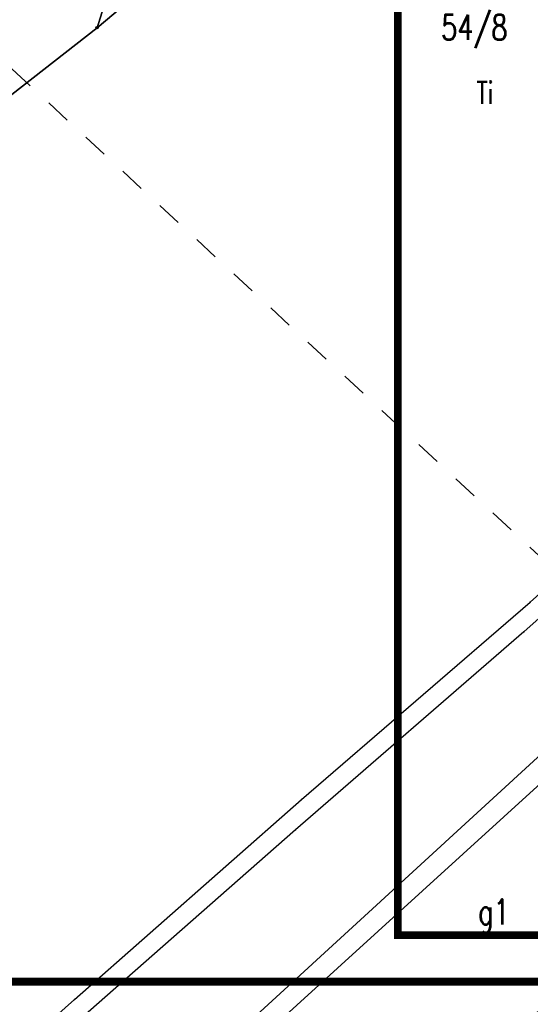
# Model space of a CAD drawing. Extents: x 5552506 to 5553307, y 5642054 to 5642708.
# Tile 6 of 73: x 5552767 to 5552787, y 5642403 to 5642442. Entities that reach past the tile are written whole.
import ezdxf
from ezdxf.enums import TextEntityAlignment as Align

# ---------------------------------------------------------------- set-up
doc = ezdxf.new("R2010")
doc.units = 0
doc.header["$MEASUREMENT"] = 0
doc.linetypes.add('1', pattern=[2, 1, -1])
doc.layers.add('A_TXT_TABELKI', color=145, linetype='Continuous', lineweight=5)
for name, color, linetype in [('EGB_Budynek', 7, 'Continuous'), ('EGB_DzialkaEwidencyjna', 7, 'Continuous'), ('EGB_KonturUzytkuGruntowego', 7, 'Continuous'), ('EGB_PunktGraniczny', 7, 'Continuous'), ('GES_PrzewodCieplowniczy', 7, 'Continuous'), ('zakres', 7, 'Continuous')]:
    doc.layers.add(name, color=color, linetype=linetype)
doc.styles.add('STYL_ARIAL', font='simplex', dxfattribs={"width": 0.75, "oblique": 0.1})

msp = doc.modelspace()

# ---------------------------------------------------------------- linework, layer by layer
at = {"layer": 'A_TXT_TABELKI', "color": 0, "const_width": 0.30708}
for points in [[(5552761.03735, 5642403.73737), (5553020.12403, 5642403.73737), (5553020.08946, 5642550.60817), (5552761.03735, 5642550.60817)], [(5552782.18344, 5642405.58737), (5553018.27403, 5642405.58737), (5553018.23946, 5642548.75817), (5552782.18344, 5642548.75817)]]:
    msp.add_lwpolyline(points, close=True, dxfattribs=at)
at = {"layer": 'EGB_Budynek', "color": 7}
msp.add_polyline3d([(5552797.13, 5642420.06, 0), (5552801.63, 5642415.04, 0), (5552796.31, 5642410.25, 0), (5552772.53, 5642388.88, 0), (5552768.19, 5642393.72, 0), (5552791.38, 5642414.83, 0), (5552797.13, 5642420.06, 0)], dxfattribs=at)
at = {"layer": 'EGB_DzialkaEwidencyjna', "color": 7}
for points in [[(5552958.94, 5642708.5, 0), (5552949.75, 5642699.25, 0), (5552876.93, 5642630.7, 0), (5552839.9, 5642595.84, 0), (5552831.63, 5642587.94, 0), (5552834.69, 5642584.7, 0), (5552825.7, 5642576.22, 0), (5552772.01, 5642525.59, 0), (5552764.24, 5642518.12, 0), (5552759.51, 5642513.99, 0), (5552727.01, 5642483.26, 0), (5552694.29, 5642452.93, 0), (5552689.56, 5642449.15, 0), (5552664.64, 5642359.07, 0), (5552675.43, 5642367.51, 0), (5552770.24, 5642441.64, 0), (5552772.72, 5642449.58, 0), (5552922.27, 5642591.19, 0), (5552932.82, 5642601.16, 0), (5552935.76, 5642615.88, 0), (5552950.18, 5642667.8, 0), (5552957.64, 5642697.83, 0), (5552958.94, 5642708.5, 0)], [(5552922.27, 5642591.19, 0), (5552772.72, 5642449.58, 0), (5552770.24, 5642441.64, 0), (5552790.45, 5642458.63, 0), (5552811.5, 5642476.33, 0), (5552860.87, 5642522.11, 0), (5552863.43, 5642524.49, 0), (5552919.43, 5642578.87, 0), (5552922.27, 5642591.19, 0)], [(5552675.43, 5642367.51, 0), (5552713.01, 5642333.55, 0), (5552758.82, 5642386.13, 0), (5552790.75, 5642415.43, 0), (5552814.16, 5642435.96, 0), (5552811.55, 5642438.45, 0), (5552801.43, 5642448.13, 0), (5552790.45, 5642458.63, 0), (5552770.24, 5642441.64, 0), (5552675.43, 5642367.51, 0)], [(5552797.13, 5642420.06, 0), (5552791.38, 5642414.83, 0), (5552768.19, 5642393.72, 0), (5552772.53, 5642388.88, 0), (5552796.31, 5642410.25, 0), (5552801.63, 5642415.04, 0), (5552797.13, 5642420.06, 0)]]:
    msp.add_polyline3d(points, dxfattribs=at)
msp.add_point((5552770.24, 5642441.64), dxfattribs=at)
msp.add_point((5552770.24, 5642441.64), dxfattribs=at)
msp.add_point((5552770.24, 5642441.64), dxfattribs=at)
at = {"layer": 'EGB_KonturUzytkuGruntowego', "color": 3}
for points in [[(5552753.06, 5642440.07, 0), (5552715.6794, 5642398.9802, 0), (5552770.24, 5642441.64, 0), (5552772.72, 5642449.58, 0), (5552786.4596, 5642462.5901, 0), (5552781.56, 5642467.25, 0), (5552753.06, 5642440.07, 0)], [(5552772.72, 5642449.58, 0), (5552770.24, 5642441.64, 0), (5552790.45, 5642458.63, 0), (5552790.5309, 5642458.698, 0), (5552786.4596, 5642462.5901, 0), (5552772.72, 5642449.58, 0)], [(5552790.75, 5642415.43, 0), (5552814.16, 5642435.96, 0), (5552811.55, 5642438.45, 0), (5552801.43, 5642448.13, 0), (5552790.45, 5642458.63, 0), (5552770.24, 5642441.64, 0), (5552715.6794, 5642398.9802, 0), (5552675.43, 5642367.51, 0), (5552713.01, 5642333.55, 0), (5552758.82, 5642386.13, 0), (5552790.75, 5642415.43, 0)], [(5552757.3301, 5642382.8401, 0), (5552758.8201, 5642386.1301, 0), (5552790.7501, 5642415.4301, 0), (5552791.3801, 5642414.8301, 0), (5552768.19, 5642393.72, 0), (5552772.53, 5642388.88, 0), (5552772.53, 5642388.88, 0), (5552772.53, 5642388.88, 0), (5552796.31, 5642410.25, 0), (5552801.63, 5642415.04, 0), (5552797.13, 5642420.06, 0), (5552791.3801, 5642414.8301, 0), (5552790.7501, 5642415.4301, 0), (5552814.16, 5642435.96, 0), (5552817.83, 5642432.34, 0), (5552807.31, 5642426.13, 0), (5552810.53, 5642420.75, 0), (5552833.92, 5642434.58, 0), (5552834.27, 5642428.7, 0), (5552820.61, 5642421.11, 0), (5552800.21, 5642406.62, 0), (5552784.15, 5642392.76, 0), (5552768.14, 5642376.62, 0)], [(5552801.63, 5642415.04, 0), (5552797.13, 5642420.06, 0), (5552791.38, 5642414.83, 0), (5552768.19, 5642393.72, 0), (5552772.53, 5642388.88, 0), (5552796.31, 5642410.25, 0), (5552801.63, 5642415.04, 0)]]:
    msp.add_polyline3d(points, dxfattribs=at)
at = {"layer": 'EGB_PunktGraniczny', "color": 7}
for points in [[(5552770.2049, 5642441.6044, 0), (5552770.19, 5642441.6396, 0), (5552770.2044, 5642441.6751, 0), (5552770.2396, 5642441.69, 0), (5552770.2751, 5642441.6756, 0), (5552770.29, 5642441.6404, 0), (5552770.2756, 5642441.6049, 0), (5552770.2404, 5642441.59, 0), (5552770.2049, 5642441.6044, 0)], [(5552770.2084, 5642441.6079, 0), (5552770.195, 5642441.6396, 0), (5552770.2079, 5642441.6716, 0), (5552770.2396, 5642441.685, 0), (5552770.2716, 5642441.6721, 0), (5552770.285, 5642441.6404, 0), (5552770.2721, 5642441.6084, 0), (5552770.2404, 5642441.595, 0), (5552770.2084, 5642441.6079, 0)], [(5552770.2119, 5642441.6115, 0), (5552770.2, 5642441.6397, 0), (5552770.2115, 5642441.6681, 0), (5552770.2397, 5642441.68, 0), (5552770.2681, 5642441.6685, 0), (5552770.28, 5642441.6403, 0), (5552770.2685, 5642441.6119, 0), (5552770.2403, 5642441.6, 0), (5552770.2119, 5642441.6115, 0)], [(5552770.2155, 5642441.6151, 0), (5552770.205, 5642441.6397, 0), (5552770.2151, 5642441.6645, 0), (5552770.2397, 5642441.675, 0), (5552770.2645, 5642441.6649, 0), (5552770.275, 5642441.6403, 0), (5552770.2649, 5642441.6155, 0), (5552770.2403, 5642441.605, 0), (5552770.2155, 5642441.6151, 0)], [(5552770.219, 5642441.6186, 0), (5552770.21, 5642441.6398, 0), (5552770.2186, 5642441.661, 0), (5552770.2398, 5642441.67, 0), (5552770.261, 5642441.6614, 0), (5552770.27, 5642441.6402, 0), (5552770.2614, 5642441.619, 0), (5552770.2402, 5642441.61, 0), (5552770.219, 5642441.6186, 0)], [(5552770.2225, 5642441.6222, 0), (5552770.215, 5642441.6398, 0), (5552770.2222, 5642441.6575, 0), (5552770.2398, 5642441.665, 0), (5552770.2575, 5642441.6578, 0), (5552770.265, 5642441.6402, 0), (5552770.2578, 5642441.6225, 0), (5552770.2402, 5642441.615, 0), (5552770.2225, 5642441.6222, 0)], [(5552770.226, 5642441.6257, 0), (5552770.22, 5642441.6398, 0), (5552770.2257, 5642441.654, 0), (5552770.2398, 5642441.66, 0), (5552770.254, 5642441.6543, 0), (5552770.26, 5642441.6402, 0), (5552770.2543, 5642441.626, 0), (5552770.2402, 5642441.62, 0), (5552770.226, 5642441.6257, 0)], [(5552770.2295, 5642441.6293, 0), (5552770.225, 5642441.6399, 0), (5552770.2293, 5642441.6505, 0), (5552770.2399, 5642441.655, 0), (5552770.2505, 5642441.6507, 0), (5552770.255, 5642441.6401, 0), (5552770.2507, 5642441.6295, 0), (5552770.2401, 5642441.625, 0), (5552770.2295, 5642441.6293, 0)], [(5552770.233, 5642441.6329, 0), (5552770.23, 5642441.6399, 0), (5552770.2329, 5642441.647, 0), (5552770.2399, 5642441.65, 0), (5552770.247, 5642441.6471, 0), (5552770.25, 5642441.6401, 0), (5552770.2471, 5642441.633, 0), (5552770.2401, 5642441.63, 0), (5552770.233, 5642441.6329, 0)], [(5552770.2365, 5642441.6364, 0), (5552770.235, 5642441.64, 0), (5552770.2364, 5642441.6435, 0), (5552770.24, 5642441.645, 0), (5552770.2435, 5642441.6436, 0), (5552770.245, 5642441.64, 0), (5552770.2436, 5642441.6365, 0), (5552770.24, 5642441.635, 0), (5552770.2365, 5642441.6364, 0)]]:
    msp.add_polyline3d(points, dxfattribs=at)
msp.add_point((5552770.24, 5642441.64), dxfattribs=at)
at = {"layer": 'GES_PrzewodCieplowniczy', "color": 214}
for points in [[(5552742.67, 5642378.87, 0), (5552751.46, 5642387.03, 0), (5552760.4, 5642395.04, 0), (5552769.35, 5642403.03, 0), (5552778.35, 5642410.97, 0), (5552787.43, 5642418.82, 0), (5552796.36, 5642426.83, 0), (5552805.29, 5642434.85, 0), (5552807.638, 5642436.7755, 0), (5552814.57, 5642442.46, 0), (5552815.33, 5642443.08, 0), (5552816.28, 5642442.98, 0), (5552816.88, 5642442.32, 0), (5552818, 5642441.04, 0), (5552818.53, 5642440.32, 0), (5552819.49, 5642440.32, 0), (5552820.15, 5642440.87, 0), (5552831.35, 5642450.2, 0)], [(5552831.44, 5642449.52, 0), (5552829.13, 5642447.48, 0), (5552820.14, 5642439.53, 0), (5552819.46, 5642438.98, 0), (5552818.43, 5642439.06, 0), (5552817.85, 5642439.71, 0), (5552816.66, 5642441.15, 0), (5552816.08, 5642441.74, 0), (5552815.13, 5642441.79, 0), (5552814.4, 5642441.19, 0), (5552805.12, 5642433.58, 0), (5552796.15, 5642425.62, 0), (5552787.18, 5642417.64, 0), (5552778.12, 5642409.77, 0), (5552769.12, 5642401.85, 0), (5552760.16, 5642393.75, 0), (5552751.26, 5642385.7, 0), (5552742.48, 5642377.52, 0)]]:
    msp.add_polyline3d(points, dxfattribs=at)
at = {"layer": 'GES_PrzewodCieplowniczy', "color": 7}
for p in [(5552787.43, 5642418.82), (5552787.18, 5642417.64), (5552778.35, 5642410.97), (5552778.12, 5642409.77), (5552769.35, 5642403.03)]:
    msp.add_point(p, dxfattribs=at)
at = {"layer": 'zakres', "color": 7, "linetype": '1'}
msp.add_polyline3d([(5552766.8, 5642479.5, 0), (5552834.91, 5642544.08, 0), (5552842.71, 5642544.66, 0), (5552879.39, 5642544.78, 0), (5552882.9, 5642544.66, 0), (5552913.2, 5642515.4, 0), (5552921, 5642505.3, 0), (5552918.24, 5642487.83, 0), (5552917.09, 5642481.79, 0), (5552913.98, 5642475.45, 0), (5552910.44, 5642467.95, 0), (5552907.41, 5642459.65, 0), (5552901.61, 5642449.68, 0), (5552897.24, 5642419.04, 0), (5552897.83, 5642419.33, 0), (5552864.7, 5642419.1, 0), (5552847.9, 5642414.2, 0), (5552834.1, 5642406.8, 0), (5552823, 5642402.9, 0), (5552805.78, 5642404.04, 0), (5552761.71, 5642444.76, 0), (5552760.8, 5642465.6, 0), (5552766.8, 5642479.5, 0)], dxfattribs=at)

# ---------------------------------------------------------------- texts
at = {"layer": 'EGB_Budynek', "color": 7, "style": 'STYL_ARIAL', "width": 0.75}
msp.add_text('g1', height=1, dxfattribs=at).set_placement((5552785.36, 5642405.7156), align=Align.BOTTOM_LEFT)
at = {"layer": 'EGB_DzialkaEwidencyjna', "color": 7, "style": 'STYL_ARIAL', "width": 0.75}
msp.add_text('54/8', height=1, dxfattribs=at).set_placement((5552783.9, 5642440.8556), align=Align.BOTTOM_LEFT)
at = {"layer": 'EGB_KonturUzytkuGruntowego', "color": 92, "style": 'STYL_ARIAL', "width": 0.75}
msp.add_text('Ti', height=0.875, dxfattribs=at).set_placement((5552785.3, 5642438.3486), align=Align.BOTTOM_LEFT)

doc.saveas('drawing.dxf')
